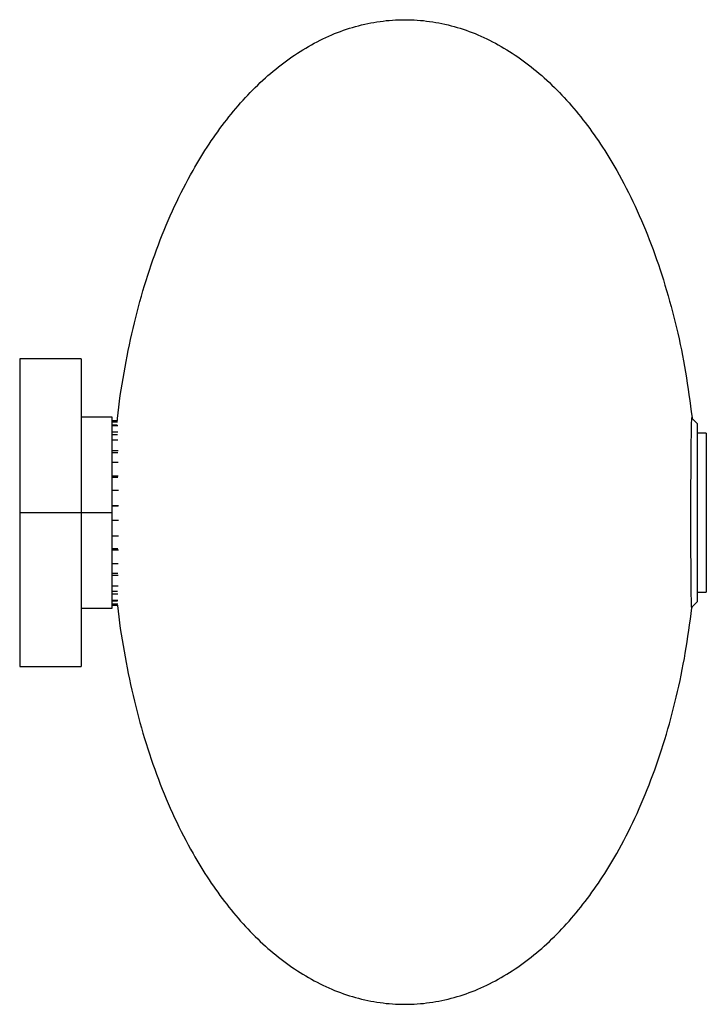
# Paper-space layout '_Posterior' of a CAD drawing. Header units: millimetres. Extents: x -115 to 108, y -163 to 157.
import ezdxf

# ---------------------------------------------------------------- set-up
doc = ezdxf.new("R2010")
doc.units = ezdxf.units.MM

psp = doc.layouts.new('_Posterior')

# ---------------------------------------------------------------- linework, layer by layer
at = {"color": 7, "linetype": 'Continuous', "lineweight": 25}
for p, q in [((-94.54, 46.76), (-114.54, 46.76)), ((-114.54, 46.76), (-114.54, -53.24)), ((-94.54, 46.76), (-94.54, -53.24)), ((-84.54, 27.76), (-94.54, 27.76)), ((-84.54, -34.24), (-84.54, 27.76)), ((-84.54, 26.76), (-82.81, 26.76)), ((-84.54, 26.33), (-82.76, 26.33)), ((105.46, 25.76), (103.76, 27.46)), ((103.82, 27.65), (103.84, 27.38)), ((105.46, 25.76), (105.46, -32.24)), ((-84.54, 25.35), (-82.87, 25.35)), ((-84.54, 25.14), (-82.71, 25.14)), ((-84.54, 23.08), (-82.66, 23.08)), ((108.46, 22.59), (105.46, 22.59)), ((108.46, 22.59), (108.46, -29.06)), ((-84.54, 22.21), (-82.78, 22.21)), ((-84.54, 20.44), (-82.62, 20.44)), ((-84.54, 16.98), (-82.58, 16.98)), ((-84.54, 16.31), (-82.7, 16.31)), ((-84.54, 13.17), (-82.55, 13.17)), ((-84.54, 8.69), (-82.52, 8.69)), ((-84.54, 8.3), (-82.64, 8.3)), ((-84.54, 4.13), (-82.5, 4.13)), ((-84.54, -0.89), (-82.49, -0.89)), ((-84.54, -0.97), (-82.61, -0.97)), ((-84.54, -3.24), (-114.54, -3.24)), ((-84.54, -5.63), (-82.61, -5.63)), ((-84.54, -5.71), (-82.49, -5.71)), ((-84.54, -10.73), (-82.49, -10.73)), ((-84.54, -14.89), (-82.62, -14.89)), ((-84.54, -15.29), (-82.5, -15.29)), ((-84.54, -19.76), (-82.52, -19.76)), ((-84.54, -22.88), (-82.67, -22.88)), ((-84.54, -23.56), (-82.55, -23.56)), ((-84.54, -26.99), (-82.58, -26.99)), ((-84.54, -28.74), (-82.73, -28.74)), ((-84.54, -29.62), (-82.62, -29.62)), ((-84.54, -31.65), (-82.66, -31.65)), ((-84.54, -31.84), (-82.82, -31.84)), ((105.46, -29.06), (108.46, -29.06)), ((-94.54, -34.24), (-84.54, -34.24)), ((-84.54, -32.83), (-82.71, -32.83)), ((-84.54, -33.24), (-82.76, -33.24)), ((103.64, -34.05), (105.46, -32.24)), ((103.79, -33.91), (103.77, -34.12)), ((-114.54, -53.24), (-94.54, -53.24))]:
    psp.add_line(p, q, dxfattribs=at)
for points, knots in [([(-82.8, 26.76), (-82.79, 26.96), (-82.36, 32.15), (-80.74, 42.16), (-77.9, 56.6), (-74.16, 70.51), (-69.68, 83.78), (-64.44, 96.28), (-58.87, 107.19), (-53.15, 116.55), (-47.46, 124.48), (-41.37, 131.69), (-34.89, 138.12), (-28.04, 143.72), (-20.83, 148.43), (-13.31, 152.19), (-5.52, 154.93), (2.46, 156.61), (10.55, 157.17), (18.64, 156.61), (26.62, 154.93), (34.41, 152.19), (41.93, 148.43), (49.14, 143.72), (55.99, 138.12), (62.48, 131.69), (68.57, 124.48), (74.25, 116.55), (79.96, 107.2), (85.53, 96.32), (90.75, 83.86), (95.23, 70.64), (98.94, 56.78), (101.9, 42.39), (103.18, 32.59), (103.82, 27.65)], [0, 0, 0, 0, 0.001753, 0.04499, 0.087488, 0.129025, 0.169412, 0.208489, 0.246141, 0.275192, 0.303281, 0.330428, 0.35668, 0.382112, 0.406832, 0.430965, 0.454652, 0.478042, 0.501283, 0.524524, 0.547914, 0.571601, 0.595734, 0.620454, 0.645886, 0.672138, 0.699285, 0.727373, 0.756425, 0.793957, 0.832906, 0.873158, 0.914555, 0.956908, 1, 1, 1, 1]), ([(103.75, -34.13), (103.74, -34.15), (103.71, -34.22), (103.67, -33.39), (103.62, -31.69), (103.58, -29.16), (103.54, -25.88), (103.51, -21.98), (103.49, -17.52), (103.47, -12.69), (103.46, -7.55), (103.47, -2.34), (103.48, 2.9), (103.49, 7.92), (103.52, 12.66), (103.55, 16.91), (103.59, 20.63), (103.64, 23.64), (103.69, 25.92), (103.74, 27.22), (103.77, 27.77), (103.79, 27.71), (103.8, 27.69)], [0, 0, 0, 0, 0.025677, 0.080141, 0.133069, 0.187533, 0.240461, 0.294923, 0.347849, 0.402309, 0.455232, 0.509689, 0.562611, 0.617067, 0.66999, 0.724447, 0.777371, 0.83183, 0.884757, 0.939218, 0.982819, 1, 1, 1, 1]), ([(-82.77, -33.24), (-82.76, -33.29), (-82.34, -38.33), (-80.74, -48.19), (-77.9, -62.63), (-74.16, -76.54), (-69.68, -89.81), (-64.44, -102.31), (-58.87, -113.22), (-53.15, -122.58), (-47.46, -130.51), (-41.37, -137.72), (-34.89, -144.15), (-28.04, -149.74), (-20.83, -154.46), (-13.31, -158.22), (-5.52, -160.96), (2.46, -162.64), (10.55, -163.2), (18.64, -162.64), (26.62, -160.96), (34.41, -158.22), (41.93, -154.46), (49.14, -149.74), (55.99, -144.15), (62.48, -137.72), (68.57, -130.51), (74.25, -122.58), (79.95, -113.25), (85.5, -102.41), (90.7, -90.02), (95.17, -76.87), (98.87, -63.09), (101.84, -48.79), (103.12, -39.04), (103.77, -34.12)], [0, 0, 0, 0, 0.000468, 0.043817, 0.086424, 0.128068, 0.16856, 0.207738, 0.245487, 0.274614, 0.302775, 0.329991, 0.356311, 0.381809, 0.406593, 0.430788, 0.454537, 0.477986, 0.501288, 0.524589, 0.548039, 0.571787, 0.595983, 0.620767, 0.646265, 0.672584, 0.699801, 0.727962, 0.757089, 0.794528, 0.833374, 0.873515, 0.914794, 0.957027, 1, 1, 1, 1])]:
    psp.add_open_spline(points, degree=3, knots=knots, dxfattribs=at)

doc.saveas('drawing.dxf')
